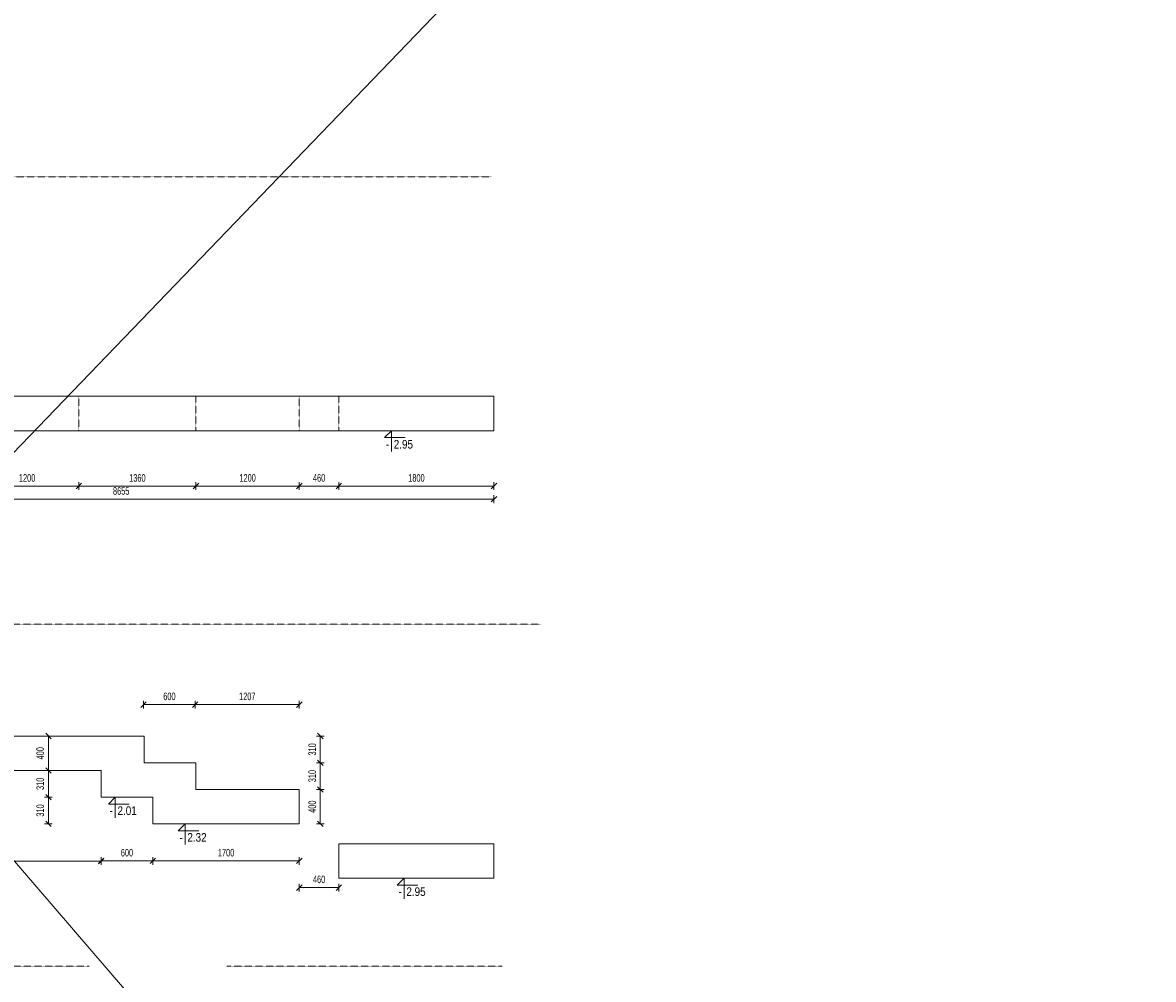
# Model space of a CAD drawing. Header units: millimetres. Extents: x -1893473 to 942156, y -568027 to 942944.
# Tile 9 of 256: x -206034 to -192906, y -287762 to -276652. Entities that reach past the tile are written whole.
import ezdxf
from ezdxf.enums import TextEntityAlignment as Align

# ---------------------------------------------------------------- set-up
doc = ezdxf.new("R2010")
doc.units = ezdxf.units.MM
doc.header["$LTSCALE"] = 0.2
doc.linetypes.add('HIDDEN', pattern=[9.525, 6.35, -3.175])
doc.layers.add('AutoCAD_Structural_Detailing_symbole graficzne', color=7, linetype='Continuous')
for name, color, linetype, lineweight in [('P-Opis fundamenty', 193, 'Continuous', 9), ('P-Przerywana', 13, 'HIDDEN', 18), ('P-Wymiar', 142, 'Continuous', 9)]:
    doc.layers.add(name, color=color, linetype=linetype, lineweight=lineweight)
doc.styles.add('ROMANS', font='arial.ttf', dxfattribs={"width": 0.7})
doc.styles.add('STYLE1', font='ARIALN.TTF')
doc.dimstyles.new('A50', dxfattribs={"dimscale": 50, "dimtxt": 1.75, "dimasz": 0.05, "dimexe": 0, "dimexo": 0, "dimgap": 1, "dimtad": 1, "dimdec": 0, "dimrnd": 1, "dimdsep": 46, "dimtxsty": 'ROMANS', "dimblk": '[[[[[[[[', "dimcen": 2, "dimdle": 2, "dimse1": 1, "dimse2": 1, "dimclrd": 256, "dimclrt": 1, "dimadec": 0, "dimazin": 0, "dimtfac": 1, "dimtdec": 0, "dimtix": 1, "dimtmove": 2, "dimatfit": 3, "dimldrblk": '[[[[[[[[', "dimfxl": 1, "dimtvp": 0.6, "dimtolj": 1, "dimlwd": -1, "dimarcsym": 0})

# ---------------------------------------------------------------- blocks, each defined once
blk = doc.blocks.new('[[[[[[[[')
at = {"layer": 'P-Wymiar'}
for p, q in [((-12.7, -12.7), (12.7, 12.7)), ((0, 0), (-4.6, 0)), ((0, 18), (0, -18))]:
    blk.add_line(p, q, dxfattribs=at)
blk = doc.blocks.new('*D5853')
at = {"layer": 'DEFPOINTS', "color": 0, "transparency": 16777216}
for p in [(-209217, -281327), (-200562, -281307), (-200562, -282185)]:
    blk.add_point(p, dxfattribs=at)
at = {"layer": 'P-Wymiar', "transparency": 16777216}
blk.add_line((-209215, -282185), (-200565, -282185), dxfattribs=at)
at = {"layer": 'P-Wymiar', "transparency": 16777216, "xscale": 2.5, "yscale": 2.5, "zscale": 2.5, "rotation": 180}
blk.add_blockref('[[[[[[[[', (-209217, -282185), dxfattribs=at)
at = {"layer": 'P-Wymiar', "transparency": 16777216, "xscale": 2.5, "yscale": 2.5, "zscale": 2.5}
blk.add_blockref('[[[[[[[[', (-200562, -282185), dxfattribs=at)
at = {"layer": 'P-Wymiar', "color": 1, "transparency": 16777216, "insert": (-204890, -282091), "char_height": 87.5, "attachment_point": 5, "style": 'ROMANS'}
blk.add_mtext('\\A1;8655', dxfattribs=at)
blk = doc.blocks.new('*D5854')
at = {"layer": 'DEFPOINTS', "color": 0, "transparency": 16777216}
for p in [(-202362, -281391), (-200562, -281391), (-202362, -282033)]:
    blk.add_point(p, dxfattribs=at)
at = {"layer": 'P-Wymiar', "transparency": 16777216}
blk.add_line((-200565, -282033), (-202360, -282033), dxfattribs=at)
at = {"layer": 'P-Wymiar', "transparency": 16777216, "xscale": 2.5, "yscale": 2.5, "zscale": 2.5, "rotation": 180}
blk.add_blockref('[[[[[[[[', (-202362, -282033), dxfattribs=at)
at = {"layer": 'P-Wymiar', "transparency": 16777216, "xscale": 2.5, "yscale": 2.5, "zscale": 2.5}
blk.add_blockref('[[[[[[[[', (-200562, -282033), dxfattribs=at)
at = {"layer": 'P-Wymiar', "color": 1, "transparency": 16777216, "insert": (-201462, -281939), "char_height": 87.5, "attachment_point": 5, "style": 'ROMANS'}
blk.add_mtext('\\A1;1800', dxfattribs=at)
blk = doc.blocks.new('*D5855')
at = {"layer": 'DEFPOINTS', "color": 0, "transparency": 16777216}
for p in [(-202822, -281391), (-202362, -281391), (-202822, -282033)]:
    blk.add_point(p, dxfattribs=at)
at = {"layer": 'P-Wymiar', "transparency": 16777216}
blk.add_line((-202365, -282033), (-202820, -282033), dxfattribs=at)
at = {"layer": 'P-Wymiar', "transparency": 16777216, "xscale": 2.5, "yscale": 2.5, "zscale": 2.5, "rotation": 180}
blk.add_blockref('[[[[[[[[', (-202822, -282033), dxfattribs=at)
at = {"layer": 'P-Wymiar', "transparency": 16777216, "xscale": 2.5, "yscale": 2.5, "zscale": 2.5}
blk.add_blockref('[[[[[[[[', (-202362, -282033), dxfattribs=at)
at = {"layer": 'P-Wymiar', "color": 1, "transparency": 16777216, "insert": (-202592, -281939), "char_height": 87.5, "attachment_point": 5, "style": 'ROMANS'}
blk.add_mtext('\\A1;460', dxfattribs=at)
blk = doc.blocks.new('*D5856')
at = {"layer": 'DEFPOINTS', "color": 0, "transparency": 16777216}
for p in [(-204022, -281391), (-202822, -281391), (-204022, -282033)]:
    blk.add_point(p, dxfattribs=at)
at = {"layer": 'P-Wymiar', "transparency": 16777216}
blk.add_line((-202825, -282033), (-204020, -282033), dxfattribs=at)
at = {"layer": 'P-Wymiar', "transparency": 16777216, "xscale": 2.5, "yscale": 2.5, "zscale": 2.5, "rotation": 180}
blk.add_blockref('[[[[[[[[', (-204022, -282033), dxfattribs=at)
at = {"layer": 'P-Wymiar', "transparency": 16777216, "xscale": 2.5, "yscale": 2.5, "zscale": 2.5}
blk.add_blockref('[[[[[[[[', (-202822, -282033), dxfattribs=at)
at = {"layer": 'P-Wymiar', "color": 1, "transparency": 16777216, "insert": (-203422, -281939), "char_height": 87.5, "attachment_point": 5, "style": 'ROMANS'}
blk.add_mtext('\\A1;1200', dxfattribs=at)
blk = doc.blocks.new('*D5857')
at = {"layer": 'DEFPOINTS', "color": 0, "transparency": 16777216}
for p in [(-205382, -281391), (-204022, -281391), (-205382, -282033)]:
    blk.add_point(p, dxfattribs=at)
at = {"layer": 'P-Wymiar', "transparency": 16777216}
blk.add_line((-204025, -282033), (-205380, -282033), dxfattribs=at)
at = {"layer": 'P-Wymiar', "transparency": 16777216, "xscale": 2.5, "yscale": 2.5, "zscale": 2.5, "rotation": 180}
blk.add_blockref('[[[[[[[[', (-205382, -282033), dxfattribs=at)
at = {"layer": 'P-Wymiar', "transparency": 16777216, "xscale": 2.5, "yscale": 2.5, "zscale": 2.5}
blk.add_blockref('[[[[[[[[', (-204022, -282033), dxfattribs=at)
at = {"layer": 'P-Wymiar', "color": 1, "transparency": 16777216, "insert": (-204702, -281939), "char_height": 87.5, "attachment_point": 5, "style": 'ROMANS'}
blk.add_mtext('\\A1;1360', dxfattribs=at)
blk = doc.blocks.new('*D5858')
at = {"layer": 'DEFPOINTS', "color": 0, "transparency": 16777216}
for p in [(-206582, -281391), (-205382, -281391), (-206582, -282033)]:
    blk.add_point(p, dxfattribs=at)
at = {"layer": 'P-Wymiar', "transparency": 16777216}
blk.add_line((-205385, -282033), (-206580, -282033), dxfattribs=at)
at = {"layer": 'P-Wymiar', "transparency": 16777216, "xscale": 2.5, "yscale": 2.5, "zscale": 2.5, "rotation": 180}
blk.add_blockref('[[[[[[[[', (-206582, -282033), dxfattribs=at)
at = {"layer": 'P-Wymiar', "transparency": 16777216, "xscale": 2.5, "yscale": 2.5, "zscale": 2.5}
blk.add_blockref('[[[[[[[[', (-205382, -282033), dxfattribs=at)
at = {"layer": 'P-Wymiar', "color": 1, "transparency": 16777216, "insert": (-205982, -281939), "char_height": 87.5, "attachment_point": 5, "style": 'ROMANS'}
blk.add_mtext('\\A1;1200', dxfattribs=at)
blk = doc.blocks.new('*D5869')
at = {"layer": 'DEFPOINTS', "color": 0, "transparency": 16777216}
for p in [(-202822, -285556), (-202578, -285556), (-202822, -285956)]:
    blk.add_point(p, dxfattribs=at)
at = {"layer": 'P-Wymiar', "transparency": 16777216}
blk.add_line((-202578, -285953), (-202578, -285558), dxfattribs=at)
at = {"layer": 'P-Wymiar', "transparency": 16777216, "xscale": 2.5, "yscale": 2.5, "zscale": 2.5}
for p, rotation in [((-202578, -285556), 90), ((-202578, -285956), 270)]:
    blk.add_blockref('[[[[[[[[', p, dxfattribs=dict(at, rotation=rotation))
at = {"layer": 'P-Wymiar', "color": 1, "transparency": 16777216, "insert": (-202672, -285756), "char_height": 87.5, "attachment_point": 5, "rotation": 90, "style": 'ROMANS'}
blk.add_mtext('\\A1;400', dxfattribs=at)
blk = doc.blocks.new('*D5870')
at = {"layer": 'DEFPOINTS', "color": 0, "transparency": 16777216}
for p in [(-204030, -285246), (-202578, -285246), (-202822, -285556)]:
    blk.add_point(p, dxfattribs=at)
at = {"layer": 'P-Wymiar', "transparency": 16777216}
blk.add_line((-202578, -285553), (-202578, -285248), dxfattribs=at)
at = {"layer": 'P-Wymiar', "transparency": 16777216, "xscale": 2.5, "yscale": 2.5, "zscale": 2.5}
for p, rotation in [((-202578, -285246), 90), ((-202578, -285556), 270)]:
    blk.add_blockref('[[[[[[[[', p, dxfattribs=dict(at, rotation=rotation))
at = {"layer": 'P-Wymiar', "color": 1, "transparency": 16777216, "insert": (-202672, -285401), "char_height": 87.5, "attachment_point": 5, "rotation": 90, "style": 'ROMANS'}
blk.add_mtext('\\A1;310', dxfattribs=at)
blk = doc.blocks.new('*D5871')
at = {"layer": 'DEFPOINTS', "color": 0, "transparency": 16777216}
for p in [(-204630, -284936), (-202578, -284936), (-204030, -285246)]:
    blk.add_point(p, dxfattribs=at)
at = {"layer": 'P-Wymiar', "transparency": 16777216}
blk.add_line((-202578, -285243), (-202578, -284938), dxfattribs=at)
at = {"layer": 'P-Wymiar', "transparency": 16777216, "xscale": 2.5, "yscale": 2.5, "zscale": 2.5}
for p, rotation in [((-202578, -284936), 90), ((-202578, -285246), 270)]:
    blk.add_blockref('[[[[[[[[', p, dxfattribs=dict(at, rotation=rotation))
at = {"layer": 'P-Wymiar', "color": 1, "transparency": 16777216, "insert": (-202672, -285091), "char_height": 87.5, "attachment_point": 5, "rotation": 90, "style": 'ROMANS'}
blk.add_mtext('\\A1;310', dxfattribs=at)
blk = doc.blocks.new('*D5872')
at = {"layer": 'DEFPOINTS', "color": 0, "transparency": 16777216}
for p in [(-205560, -284936), (-205735, -285336), (-205560, -285336)]:
    blk.add_point(p, dxfattribs=at)
at = {"layer": 'P-Wymiar', "transparency": 16777216}
blk.add_line((-205735, -284938), (-205735, -285333), dxfattribs=at)
at = {"layer": 'P-Wymiar', "transparency": 16777216, "xscale": 2.5, "yscale": 2.5, "zscale": 2.5}
for p, rotation in [((-205735, -284936), 90), ((-205735, -285336), 270)]:
    blk.add_blockref('[[[[[[[[', p, dxfattribs=dict(at, rotation=rotation))
at = {"layer": 'P-Wymiar', "color": 1, "transparency": 16777216, "insert": (-205830, -285136), "char_height": 87.5, "attachment_point": 5, "rotation": 90, "style": 'ROMANS'}
blk.add_mtext('\\A1;400', dxfattribs=at)
blk = doc.blocks.new('*D5873')
at = {"layer": 'DEFPOINTS', "color": 0, "transparency": 16777216}
for p in [(-205560, -285336), (-205735, -285646), (-205130, -285646)]:
    blk.add_point(p, dxfattribs=at)
at = {"layer": 'P-Wymiar', "transparency": 16777216}
blk.add_line((-205735, -285338), (-205735, -285643), dxfattribs=at)
at = {"layer": 'P-Wymiar', "transparency": 16777216, "xscale": 2.5, "yscale": 2.5, "zscale": 2.5}
for p, rotation in [((-205735, -285336), 90), ((-205735, -285646), 270)]:
    blk.add_blockref('[[[[[[[[', p, dxfattribs=dict(at, rotation=rotation))
at = {"layer": 'P-Wymiar', "color": 1, "transparency": 16777216, "insert": (-205830, -285491), "char_height": 87.5, "attachment_point": 5, "rotation": 90, "style": 'ROMANS'}
blk.add_mtext('\\A1;310', dxfattribs=at)
blk = doc.blocks.new('*D5874')
at = {"layer": 'DEFPOINTS', "color": 0, "transparency": 16777216}
for p in [(-205130, -285646), (-205735, -285956), (-204530, -285956)]:
    blk.add_point(p, dxfattribs=at)
at = {"layer": 'P-Wymiar', "transparency": 16777216}
blk.add_line((-205735, -285648), (-205735, -285953), dxfattribs=at)
at = {"layer": 'P-Wymiar', "transparency": 16777216, "xscale": 2.5, "yscale": 2.5, "zscale": 2.5}
for p, rotation in [((-205735, -285646), 90), ((-205735, -285956), 270)]:
    blk.add_blockref('[[[[[[[[', p, dxfattribs=dict(at, rotation=rotation))
at = {"layer": 'P-Wymiar', "color": 1, "transparency": 16777216, "insert": (-205830, -285801), "char_height": 87.5, "attachment_point": 5, "rotation": 90, "style": 'ROMANS'}
blk.add_mtext('\\A1;310', dxfattribs=at)
blk = doc.blocks.new('*D5875')
at = {"layer": 'DEFPOINTS', "color": 0, "transparency": 16777216}
for p in [(-204030, -284571), (-204030, -285556), (-202822, -285556)]:
    blk.add_point(p, dxfattribs=at)
at = {"layer": 'P-Wymiar', "transparency": 16777216}
blk.add_line((-202825, -284571), (-204027, -284571), dxfattribs=at)
at = {"layer": 'P-Wymiar', "transparency": 16777216, "xscale": 2.5, "yscale": 2.5, "zscale": 2.5, "rotation": 180}
blk.add_blockref('[[[[[[[[', (-204030, -284571), dxfattribs=at)
at = {"layer": 'P-Wymiar', "transparency": 16777216, "xscale": 2.5, "yscale": 2.5, "zscale": 2.5}
blk.add_blockref('[[[[[[[[', (-202822, -284571), dxfattribs=at)
at = {"layer": 'P-Wymiar', "color": 1, "transparency": 16777216, "insert": (-203426, -284476), "char_height": 87.5, "attachment_point": 5, "style": 'ROMANS'}
blk.add_mtext('\\A1;1207', dxfattribs=at)
blk = doc.blocks.new('*D5876')
at = {"layer": 'DEFPOINTS', "color": 0, "transparency": 16777216}
for p in [(-204630, -284571), (-204630, -285246), (-204030, -285556)]:
    blk.add_point(p, dxfattribs=at)
at = {"layer": 'P-Wymiar', "transparency": 16777216}
blk.add_line((-204032, -284571), (-204627, -284571), dxfattribs=at)
at = {"layer": 'P-Wymiar', "transparency": 16777216, "xscale": 2.5, "yscale": 2.5, "zscale": 2.5, "rotation": 180}
blk.add_blockref('[[[[[[[[', (-204630, -284571), dxfattribs=at)
at = {"layer": 'P-Wymiar', "transparency": 16777216, "xscale": 2.5, "yscale": 2.5, "zscale": 2.5}
blk.add_blockref('[[[[[[[[', (-204030, -284571), dxfattribs=at)
at = {"layer": 'P-Wymiar', "color": 1, "transparency": 16777216, "insert": (-204330, -284476), "char_height": 87.5, "attachment_point": 5, "style": 'ROMANS'}
blk.add_mtext('\\A1;600', dxfattribs=at)
blk = doc.blocks.new('*D5877')
at = {"layer": 'DEFPOINTS', "color": 0, "transparency": 16777216}
for p in [(-204523, -285896), (-202822, -285956), (-204523, -286386)]:
    blk.add_point(p, dxfattribs=at)
at = {"layer": 'P-Wymiar', "transparency": 16777216}
blk.add_line((-202825, -286386), (-204520, -286386), dxfattribs=at)
at = {"layer": 'P-Wymiar', "transparency": 16777216, "xscale": 2.5, "yscale": 2.5, "zscale": 2.5, "rotation": 180}
blk.add_blockref('[[[[[[[[', (-204523, -286386), dxfattribs=at)
at = {"layer": 'P-Wymiar', "transparency": 16777216, "xscale": 2.5, "yscale": 2.5, "zscale": 2.5}
blk.add_blockref('[[[[[[[[', (-202822, -286386), dxfattribs=at)
at = {"layer": 'P-Wymiar', "color": 1, "transparency": 16777216, "insert": (-203672, -286291), "char_height": 87.5, "attachment_point": 5, "style": 'ROMANS'}
blk.add_mtext('\\A1;1700', dxfattribs=at)
blk = doc.blocks.new('*D5878')
at = {"layer": 'DEFPOINTS', "color": 0, "transparency": 16777216}
for p in [(-205123, -285601), (-204523, -285896), (-205123, -286386)]:
    blk.add_point(p, dxfattribs=at)
at = {"layer": 'P-Wymiar', "transparency": 16777216}
blk.add_line((-204525, -286386), (-205120, -286386), dxfattribs=at)
at = {"layer": 'P-Wymiar', "transparency": 16777216, "xscale": 2.5, "yscale": 2.5, "zscale": 2.5, "rotation": 180}
blk.add_blockref('[[[[[[[[', (-205123, -286386), dxfattribs=at)
at = {"layer": 'P-Wymiar', "transparency": 16777216, "xscale": 2.5, "yscale": 2.5, "zscale": 2.5}
blk.add_blockref('[[[[[[[[', (-204523, -286386), dxfattribs=at)
at = {"layer": 'P-Wymiar', "color": 1, "transparency": 16777216, "insert": (-204823, -286291), "char_height": 87.5, "attachment_point": 5, "style": 'ROMANS'}
blk.add_mtext('\\A1;600', dxfattribs=at)
blk = doc.blocks.new('*D5879')
at = {"layer": 'DEFPOINTS', "color": 0, "transparency": 16777216}
for p in [(-202822, -285956), (-202362, -286186), (-202362, -286696)]:
    blk.add_point(p, dxfattribs=at)
at = {"layer": 'P-Wymiar', "transparency": 16777216}
blk.add_line((-202820, -286696), (-202365, -286696), dxfattribs=at)
at = {"layer": 'P-Wymiar', "transparency": 16777216, "xscale": 2.5, "yscale": 2.5, "zscale": 2.5, "rotation": 180}
blk.add_blockref('[[[[[[[[', (-202822, -286696), dxfattribs=at)
at = {"layer": 'P-Wymiar', "transparency": 16777216, "xscale": 2.5, "yscale": 2.5, "zscale": 2.5}
blk.add_blockref('[[[[[[[[', (-202362, -286696), dxfattribs=at)
at = {"layer": 'P-Wymiar', "color": 1, "transparency": 16777216, "insert": (-202592, -286601), "char_height": 87.5, "attachment_point": 5, "style": 'ROMANS'}
blk.add_mtext('\\A1;460', dxfattribs=at)
blk = doc.blocks.new('*D5938')
at = {"layer": 'DEFPOINTS', "color": 0, "transparency": 16777216}
for p in [(-209130, -285311), (-205123, -285397), (-209130, -286388)]:
    blk.add_point(p, dxfattribs=at)
at = {"layer": 'P-Wymiar', "transparency": 16777216}
blk.add_line((-205125, -286388), (-209127, -286388), dxfattribs=at)
at = {"layer": 'P-Wymiar', "transparency": 16777216, "xscale": 2.5, "yscale": 2.5, "zscale": 2.5, "rotation": 180}
blk.add_blockref('[[[[[[[[', (-209130, -286388), dxfattribs=at)
at = {"layer": 'P-Wymiar', "transparency": 16777216, "xscale": 2.5, "yscale": 2.5, "zscale": 2.5}
blk.add_blockref('[[[[[[[[', (-205123, -286388), dxfattribs=at)
at = {"layer": 'P-Wymiar', "color": 1, "transparency": 16777216, "insert": (-207126, -286294), "char_height": 87.5, "attachment_point": 5, "style": 'ROMANS'}
blk.add_mtext('\\A1;4007', dxfattribs=at)

msp = doc.modelspace()

# ---------------------------------------------------------------- linework, layer by layer
at = {"layer": 'AutoCAD_Structural_Detailing_symbole graficzne', "color": 1, "lineweight": 0}
for p, q in [((-201631.96601, -281391.22798), (-201871.96601, -281391.22798)), ((-201831.96601, -281471.22798), (-201751.96601, -281391.22798)), ((-201591.96601, -281471.22798), (-201831.96601, -281471.22798)), ((-201751.96601, -281391.22798), (-201751.96601, -281631.22798)), ((-204839.17043, -285645.94321), (-205079.17043, -285645.94321)), ((-205039.17043, -285725.94321), (-204959.17043, -285645.94321)), ((-204959.17043, -285645.94321), (-204959.17043, -285885.94321)), ((-204799.17043, -285725.94321), (-205039.17043, -285725.94321)), ((-204028.06913, -285955.94321), (-204268.06913, -285955.94321)), ((-204228.06913, -286035.94321), (-204148.06913, -285955.94321)), ((-203988.06913, -286035.94321), (-204228.06913, -286035.94321)), ((-204148.06913, -285955.94321), (-204148.06913, -286195.94321)), ((-201485.23176, -286585.94321), (-201725.23176, -286585.94321)), ((-201685.23176, -286665.94321), (-201605.23176, -286585.94321)), ((-201605.23176, -286585.94321), (-201605.23176, -286825.94321)), ((-201445.23176, -286665.94321), (-201685.23176, -286665.94321))]:
    msp.add_line(p, q, dxfattribs=at)
at = {"layer": 'P-Opis fundamenty', "color": 2}
for points in [[(-200562.06479, -280991.22798), (-208717.06479, -280991.22798), (-208717.06479, -280591.22798), (-208717.06479, -280591.22798), (-208717.06479, -280191.22798), (-208717.06479, -280191.22798), (-208717.06479, -279791.22798), (-208717.06479, -279791.22798), (-208717.06479, -279391.22798), (-208717.06479, -279391.22798), (-208717.06479, -278991.22798), (-210217.06479, -278991.22798), (-210217.06479, -278641.22798), (-215182.06345, -278641.22798)], [(-202822.06479, -285555.94321), (-204022.54002, -285555.94321), (-204022.54002, -285245.94321), (-204622.54002, -285245.94321), (-204622.54002, -284935.94321), (-209132.54002, -284935.94321)], [(-202362.06479, -286185.94321), (-200562.06479, -286185.94321)]]:
    msp.add_lwpolyline(points, dxfattribs=at)
at = {"layer": 'P-Opis fundamenty', "color": 1}
for points in [[(-207217.06479, -281391.22798), (-200562.06479, -281391.22798), (-200562.06479, -280991.22798)], [(-202822.06479, -285555.94321), (-202822.06479, -285955.94321), (-204522.54002, -285955.94321), (-204522.54002, -285645.94321), (-205122.54002, -285645.94321), (-205122.54002, -285335.94321), (-209132.54002, -285335.94321), (-209132.54002, -284935.94321)], [(-202362.06479, -286185.94321), (-202362.06479, -286585.94321), (-200562.06479, -286585.94321), (-200562.06479, -286185.94321)]]:
    msp.add_lwpolyline(points, dxfattribs=at)
at = {"layer": 'P-Przerywana', "color": 84, "true_color": 0x269900}
for points in [[(-215559.91079, -278441.22798), (-200592.16462, -278441.22798)], [(-200022.12991, -283635.94321), (-209490.76689, -283635.94321)], [(-215261.42096, -287608.78831), (-205262.06479, -287608.78831)], [(-203662.06479, -287608.78831), (-200466.6795, -287608.78831)]]:
    msp.add_lwpolyline(points, dxfattribs=at)
at = {"layer": 'P-Przerywana'}
for points in [[(-206582.09407, -281391.22798), (-205382.09407, -281391.22798), (-205382.09407, -280991.22798), (-206582.09407, -280991.22798)], [(-204022.06479, -281391.22798), (-202822.06479, -281391.22798), (-202822.06479, -280991.22798), (-204022.06479, -280991.22798)], [(-202362.06479, -281391.22798), (-200562.06479, -281391.22798), (-200562.06479, -280991.22798), (-202362.06479, -280991.22798)]]:
    msp.add_lwpolyline(points, close=True, dxfattribs=at)
at = {"layer": 'P-Wymiar', "color": 4}
msp.add_lwpolyline([(-223871.19155, -265744.09001), (-193766.14464, -300770.65462), (-225376.4424, -301630.20175), (-192906.00001, -267892.95915)], dxfattribs=at)

# ---------------------------------------------------------------- texts
at = {"layer": 'AutoCAD_Structural_Detailing_symbole graficzne', "color": 2, "style": 'STYLE1'}
for p in [(-201778.63267, -281497.89465), (-204985.8371, -285752.60988), (-204174.7358, -286062.60988), (-201631.89843, -286692.60988)]:
    msp.add_text('-', height=100, dxfattribs=at).set_placement(p, align=Align.TOP_RIGHT)
for s, p in [('2.95 ', (-201725.29934, -281497.89465)), ('2.01 ', (-204932.50376, -285752.60988)), ('2.32 ', (-204121.40246, -286062.60988)), ('2.95 ', (-201578.5651, -286692.60988))]:
    msp.add_text(s, height=100, dxfattribs=at).set_placement(p, align=Align.TOP_LEFT)

# ---------------------------------------------------------------- dimensions: what is measured, and where the dimension line sits
at = {"layer": 'P-Wymiar'}
for base, p1, p2, picture, middle in [((-200562.06479, -282185.38226), (-209217.06479, -281327.4805), (-200562.06479, -281306.52917), '*D5853', (-204889.56479, -282090.70712)), ((-206582.09407, -282033.27258), (-205382.09407, -281391.22798), (-206582.09407, -281391.22798), '*D5858', (-205982.09407, -281938.59745)), ((-205382.09407, -282033.27258), (-204022.06479, -281391.22798), (-205382.09407, -281391.22798), '*D5857', (-204702.07943, -281938.5676)), ((-204022.06479, -282033.27258), (-202822.06479, -281391.22798), (-204022.06479, -281391.22798), '*D5856', (-203422.06479, -281938.59745)), ((-202822.06479, -282033.27258), (-202362.06479, -281391.22798), (-202822.06479, -281391.22798), '*D5855', (-202592.06479, -281938.59745)), ((-202362.06479, -282033.27258), (-200562.06479, -281391.22798), (-202362.06479, -281391.22798), '*D5854', (-201462.06479, -281938.59745)), ((-204629.54002, -284570.57918), (-204029.54002, -285555.94321), (-204629.54002, -285245.94321), '*D5876', (-204329.54002, -284475.90404)), ((-204029.54002, -284570.57918), (-202822.06479, -285555.94321), (-204029.54002, -285555.94321), '*D5875', (-203425.80241, -284475.90404)), ((-209129.54002, -286388.42844), (-205122.54002, -285396.76584), (-209129.54002, -285311.28155), '*D5938', (-207126.04002, -286293.7533)), ((-205122.54002, -286385.8773), (-204522.54002, -285896.43839), (-205122.54002, -285601.30322), '*D5878', (-204822.54002, -286291.20216)), ((-204522.54002, -286385.8773), (-202822.06479, -285955.94321), (-204522.54002, -285896.43839), '*D5877', (-203672.30241, -286291.20216)), ((-202362.06479, -286695.75814), (-202822.06479, -285955.94321), (-202362.06479, -286185.94321), '*D5879', (-202592.06479, -286601.083))]:
    dim = msp.add_linear_dim(base=base, p1=p1, p2=p2, dimstyle='A50', dxfattribs=at)
    dim.commit()
    dim.dimension.update_dxf_attribs({"geometry": picture, "text_midpoint": middle})
for base, p1, p2, picture, middle in [((-205735.44972, -285335.94321), (-205560.24216, -284935.94321), (-205560.24216, -285335.94321), '*D5872', (-205830.12486, -285135.94321)), ((-202577.6896, -284935.94321), (-204029.54002, -285245.94321), (-204629.54002, -284935.94321), '*D5871', (-202672.39458, -285090.94321)), ((-202577.6896, -285245.94321), (-202822.06479, -285555.94321), (-204029.54002, -285245.94321), '*D5870', (-202672.39458, -285400.94321)), ((-205735.44972, -285645.94321), (-205560.24216, -285335.94321), (-205129.54002, -285645.94321), '*D5873', (-205830.1547, -285490.94321)), ((-202577.6896, -285555.94321), (-202822.06479, -285955.94321), (-202822.06479, -285555.94321), '*D5869', (-202672.36474, -285755.94321)), ((-205735.44972, -285955.94321), (-205129.54002, -285645.94321), (-204529.54002, -285955.94321), '*D5874', (-205830.1547, -285800.94321))]:
    dim = msp.add_linear_dim(base=base, p1=p1, p2=p2, angle=90, dimstyle='A50', dxfattribs=at)
    dim.commit()
    dim.dimension.update_dxf_attribs({"geometry": picture, "text_midpoint": middle})

doc.saveas('drawing.dxf')
